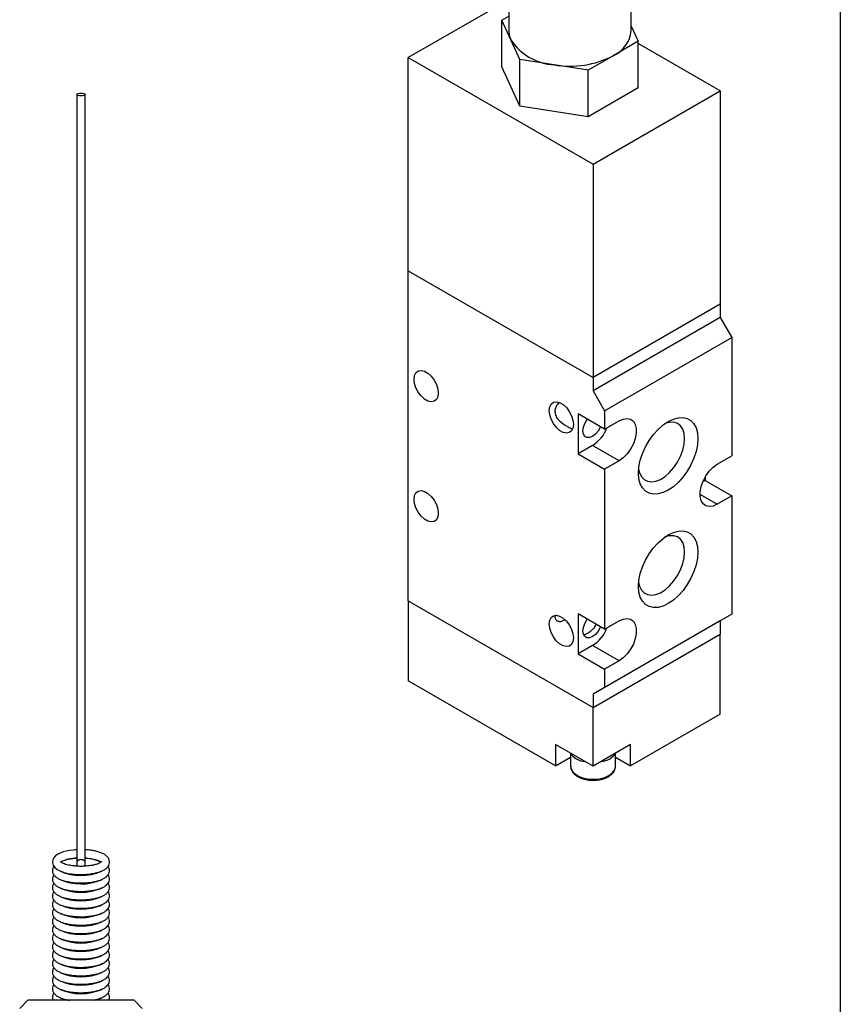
# Model space of a CAD drawing. Header units: millimetres. Extents: x 13 to 546, y 13 to 419.
# Tile 6 of 7: x 446 to 546, y 215 to 336. Entities that reach past the tile are written whole.
import ezdxf

# ---------------------------------------------------------------- set-up
doc = ezdxf.new("R2010")
doc.units = ezdxf.units.MM
doc.header["$LTSCALE"] = 2
doc.layers.add('TEXT', color=140, linetype='Continuous', lineweight=25)

msp = doc.modelspace()

# ---------------------------------------------------------------- linework, layer by layer
for p, q in [((505.503691, 340.321559), (505.503691, 334.605773)), ((520.503691, 334.605773), (520.503691, 340.321559)), ((505.503691, 338.439267), (493.204702, 331.339212)), ((504.638528, 335.899728), (505.503691, 336.399176)), ((504.638528, 330.183942), (504.638528, 335.899728)), ((505.759248, 333.485175), (504.638528, 335.899728)), ((520.503691, 335.175783), (521.368855, 333.311818)), ((506.879967, 331.070622), (505.759248, 333.485175)), ((521.368855, 333.311818), (518.306992, 331.544243)), ((521.368855, 327.596032), (521.368855, 333.311818)), ((531.388468, 327.257171), (521.368855, 333.041371)), ((518.306992, 331.544243), (515.24513, 329.776667)), ((493.204702, 331.339212), (515.832119, 318.276682)), ((493.204702, 305.209906), (493.204702, 331.339212)), ((506.879967, 325.354837), (506.879967, 331.070622)), ((511.062549, 330.423645), (506.879967, 331.070622)), ((515.24513, 329.776667), (511.062549, 330.423645)), ((506.879967, 325.354837), (504.638528, 330.183942)), ((515.24513, 324.060882), (515.24513, 329.776667)), ((452.624316, 326.787981), (452.624316, 232.818719)), ((453.624316, 232.818719), (453.624316, 326.787981)), ((521.368855, 327.596032), (515.24513, 324.060882)), ((515.832119, 318.276682), (531.388468, 327.257171)), ((531.388468, 327.257171), (531.388468, 301.127865)), ((515.24513, 324.060882), (506.879967, 325.354837)), ((515.832119, 318.276682), (515.832119, 292.147376)), ((493.204702, 264.791136), (493.204702, 305.209906)), ((493.204702, 305.209906), (515.832119, 292.147376)), ((531.388468, 301.127865), (515.832119, 292.147376)), ((531.388468, 301.127865), (531.388468, 299.494784)), ((531.388468, 299.494784), (515.832119, 290.514294)), ((531.388468, 299.494784), (532.802681, 297.045294)), ((517.246332, 288.064805), (532.802681, 297.045294)), ((532.802681, 297.045294), (532.802681, 282.551694)), ((515.832119, 292.147376), (515.832119, 290.514294)), ((515.832119, 290.514294), (517.246332, 288.064805)), ((517.246332, 285.819317), (513.993641, 287.697056)), ((513.993641, 287.697056), (513.993641, 282.797811)), ((515.310057, 286.937105), (515.07469, 286.941726)), ((517.246332, 288.064805), (517.246332, 285.819317)), ((517.246332, 285.819317), (519.014099, 286.839827)), ((515.761408, 283.818321), (513.993641, 282.797811)), ((519.014099, 281.940583), (515.761408, 283.818321)), ((513.993641, 282.797811), (517.246332, 280.920072)), ((531.034914, 281.531184), (532.802681, 282.551694)), ((519.014099, 281.940583), (517.246332, 280.920072)), ((517.246332, 280.920072), (517.246332, 261.323093)), ((529.54999, 279.973714), (529.54999, 279.530188)), ((529.54999, 279.530188), (529.240145, 279.351319)), ((529.54999, 279.530188), (532.802681, 277.652449)), ((528.913594, 277.856552), (531.034914, 276.631939)), ((532.802681, 277.652449), (531.034914, 276.631939)), ((532.802681, 277.652449), (532.802681, 263.15885)), ((493.204702, 264.791136), (493.204702, 254.992646)), ((493.204702, 264.791136), (515.832119, 251.728606)), ((517.246332, 261.323093), (513.993641, 263.200832)), ((513.993641, 263.200832), (513.993641, 258.301587)), ((532.802681, 263.15885), (517.246332, 254.178361)), ((532.802681, 263.15885), (531.388468, 262.342177)), ((531.388468, 262.342177), (515.832119, 253.361687)), ((517.246332, 261.323093), (519.014099, 262.343603)), ((531.388468, 262.342177), (531.388468, 260.709095)), ((515.832119, 251.728606), (531.388468, 260.709095)), ((531.388468, 250.910605), (531.388468, 260.709095)), ((515.761408, 259.322097), (513.993641, 258.301587)), ((519.014099, 257.444358), (515.761408, 259.322097)), ((513.993641, 258.301587), (517.246332, 256.423848)), ((519.014099, 257.444358), (517.246332, 256.423848)), ((517.246332, 256.423848), (517.246332, 254.178361)), ((511.235925, 244.583442), (493.204702, 254.992646)), ((517.246332, 254.178361), (515.832119, 253.361687)), ((515.832119, 253.361687), (515.832119, 251.728606)), ((515.832119, 244.543047), (515.832119, 251.728606)), ((531.388468, 250.910605), (520.428313, 244.583442)), ((511.235925, 247.196373), (511.235925, 244.583442)), ((515.832119, 244.543047), (511.235925, 247.196373)), ((520.428313, 247.196373), (515.832119, 244.543047)), ((520.428313, 244.583442), (520.428313, 247.196373)), ((513.082119, 246.055099), (513.082119, 244.542582)), ((518.582119, 244.542582), (518.582119, 246.055099)), ((511.235925, 244.583442), (513.082119, 245.649227)), ((518.582119, 245.649227), (520.428313, 244.583442)), ((452.624316, 232.818719), (452.624316, 232.31166)), ((453.624316, 232.308242), (453.624316, 232.818719)), ((453.124316, 231.292659), (453.133879, 231.293021)), ((446.624316, 215.904252), (445.624316, 214.904252)), ((459.624316, 215.904252), (446.624316, 215.904252)), ((460.624316, 214.904252), (459.624316, 215.904252))]:
    msp.add_line(p, q)
at = {"flags": 128}
for points in [[(505.503691, 334.605773), (505.567855, 334.040639), (505.759248, 333.485175)], [(453.624316, 326.787981), (453.586255, 326.722538), (453.477869, 326.667059), (453.315657, 326.629988), (453.124316, 326.616971), (452.932974, 326.629988), (452.770762, 326.667059), (452.662376, 326.722538), (452.624316, 326.787981), (452.662376, 326.853424), (452.770762, 326.908904), (452.932974, 326.945974), (453.124316, 326.958991), (453.315657, 326.945974), (453.477869, 326.908904), (453.586255, 326.853424), (453.624316, 326.787981)], [(493.911808, 291.941184), (493.971958, 292.389557), (494.147535, 292.732158), (494.424314, 292.941231), (494.779873, 292.999839), (495.185406, 292.903234), (495.608059, 292.659241), (496.013592, 292.287628), (496.369151, 291.818501), (496.64593, 291.289865), (496.821507, 290.744547), (496.881657, 290.226727), (496.821507, 289.778354), (496.64593, 289.435753), (496.369151, 289.226679), (496.013592, 289.168071), (495.608059, 289.264677), (495.185406, 289.50867), (494.779873, 289.880282), (494.424314, 290.34941), (494.147535, 290.878046), (493.971958, 291.423363), (493.911808, 291.941184)], [(510.458107, 288.104995), (510.518257, 288.553368), (510.693834, 288.895969), (510.970613, 289.105042), (511.326171, 289.16365), (511.731705, 289.067045), (512.154358, 288.823052), (512.559891, 288.451439), (512.91545, 287.982312), (513.192229, 287.453676), (513.367806, 286.908358), (513.427956, 286.390538), (513.367806, 285.942164), (513.192229, 285.599563), (512.91545, 285.39049), (512.559891, 285.331882), (512.154358, 285.428488), (511.731705, 285.67248), (511.326171, 286.044093), (510.970613, 286.513221), (510.693834, 287.041857), (510.518257, 287.587174), (510.458107, 288.104995)], [(516.744197, 286.109194), (516.705309, 286.020928), (516.447192, 285.573856), (516.121946, 285.194727), (515.761408, 284.920651), (515.40087, 284.778458), (515.075623, 284.782066), (514.817507, 284.931122), (514.651785, 285.211036), (514.594682, 285.594407), (514.651785, 286.043708), (514.817507, 286.51496), (515.075623, 286.962031), (515.132459, 287.03963)], [(519.014099, 286.839827), (519.521764, 287.061715), (519.999926, 287.128344), (520.420795, 287.035842), (520.759912, 286.789585), (520.997568, 286.403885), (521.119953, 285.901158), (521.119953, 285.310619), (520.997568, 284.666589), (520.759912, 284.006497), (520.420795, 283.368704), (519.999926, 282.790278), (519.521764, 282.304833), (519.014099, 281.940583)], [(528.666107, 284.654675), (528.610783, 283.892514), (528.446491, 283.089636), (528.178225, 282.270434), (527.814134, 281.459801), (527.365282, 280.682366), (526.845307, 279.961752), (526.270007, 279.319855), (525.656864, 278.776177), (525.024507, 278.347239), (524.39215, 278.046073), (523.779006, 277.881831), (523.203707, 277.859502), (522.683731, 277.979765), (522.234879, 278.238966), (521.870789, 278.629229), (521.602522, 279.138697), (521.438231, 279.751888), (521.382907, 280.450173), (521.438231, 281.212334), (521.602522, 282.015213), (521.870789, 282.834414), (522.234879, 283.645048), (522.683731, 284.422482), (523.203707, 285.143096), (523.779006, 285.784994), (524.39215, 286.328671), (525.024507, 286.757609), (525.656864, 287.058775), (526.270007, 287.223018), (526.845307, 287.245347), (527.365282, 287.125084), (527.814134, 286.865883), (528.178225, 286.475619), (528.446491, 285.966152), (528.610783, 285.35296), (528.666107, 284.654675)], [(527.042299, 284.654675), (526.984375, 285.279005), (526.812974, 285.810897), (526.535114, 286.228576), (526.16217, 286.514941), (525.70941, 286.658269), (525.195371, 286.652692), (524.641098, 286.498438), (524.592368, 286.478427)], [(521.408568, 280.963327), (521.512679, 280.484286), (521.738468, 280.007052), (522.065548, 279.653214), (522.480529, 279.43726), (522.966421, 279.368029), (523.503332, 279.448357), (524.069281, 279.674954), (524.641098, 280.038544), (525.195371, 280.524241), (525.70941, 281.112161), (526.16217, 281.778234), (526.535114, 282.495191), (526.812974, 283.23368), (526.984375, 283.963467), (527.042299, 284.654675)], [(531.034914, 276.631939), (530.527249, 276.410052), (530.049088, 276.343423), (529.628219, 276.435925), (529.289102, 276.682182), (529.051445, 277.067881), (528.929061, 277.570609), (528.929061, 278.161148), (529.051445, 278.805178), (529.289102, 279.46527), (529.628219, 280.103062), (530.049088, 280.681489), (530.527249, 281.166934), (531.034914, 281.531184)], [(493.911808, 277.243449), (493.971958, 277.691822), (494.147535, 278.034423), (494.424314, 278.243497), (494.779873, 278.302105), (495.185406, 278.205499), (495.608059, 277.961507), (496.013592, 277.589894), (496.369151, 277.120766), (496.64593, 276.59213), (496.821507, 276.046813), (496.881657, 275.528992), (496.821507, 275.080619), (496.64593, 274.738018), (496.369151, 274.528945), (496.013592, 274.470337), (495.608059, 274.566942), (495.185406, 274.810935), (494.779873, 275.182548), (494.424314, 275.651675), (494.147535, 276.180311), (493.971958, 276.725629), (493.911808, 277.243449)], [(528.666107, 270.773481), (528.610783, 270.011321), (528.446491, 269.208442), (528.178225, 268.38924), (527.814134, 267.578607), (527.365282, 266.801172), (526.845307, 266.080559), (526.270007, 265.438661), (525.656864, 264.894983), (525.024507, 264.466045), (524.39215, 264.164879), (523.779006, 264.000637), (523.203707, 263.978308), (522.683731, 264.098571), (522.234879, 264.357772), (521.870789, 264.748035), (521.602522, 265.257503), (521.438231, 265.870695), (521.382907, 266.56898), (521.438231, 267.33114), (521.602522, 268.134019), (521.870789, 268.95322), (522.234879, 269.763854), (522.683731, 270.541288), (523.203707, 271.261902), (523.779006, 271.9038), (524.39215, 272.447477), (525.024507, 272.876416), (525.656864, 273.177581), (526.270007, 273.341824), (526.845307, 273.364153), (527.365282, 273.24389), (527.814134, 272.984689), (528.178225, 272.594426), (528.446491, 272.084958), (528.610783, 271.471766), (528.666107, 270.773481)], [(527.042299, 270.773481), (526.984375, 271.397811), (526.812974, 271.929703), (526.535114, 272.347382), (526.16217, 272.633747), (525.70941, 272.777075), (525.195371, 272.771498), (524.641098, 272.617245), (524.592368, 272.597234)], [(521.408568, 267.082133), (521.512679, 266.603092), (521.738468, 266.125858), (522.065548, 265.772021), (522.480529, 265.556066), (522.966421, 265.486835), (523.503332, 265.567163), (524.069281, 265.79376), (524.641098, 266.15735), (525.195371, 266.643047), (525.70941, 267.230967), (526.16217, 267.89704), (526.535114, 268.613997), (526.812974, 269.352486), (526.984375, 270.082274), (527.042299, 270.773481)], [(510.458107, 261.975689), (510.518257, 262.424062), (510.693834, 262.766663), (510.970613, 262.975736), (511.326171, 263.034344), (511.731705, 262.937739), (512.154358, 262.693746), (512.559891, 262.322133), (512.91545, 261.853006), (513.192229, 261.32437), (513.367806, 260.779052), (513.427956, 260.261232), (513.367806, 259.812859), (513.192229, 259.470257), (512.91545, 259.261184), (512.559891, 259.202576), (512.154358, 259.299182), (511.731705, 259.543174), (511.326171, 259.914787), (510.970613, 260.383915), (510.693834, 260.912551), (510.518257, 261.457868), (510.458107, 261.975689)], [(516.744197, 261.612969), (516.705309, 261.524703), (516.447192, 261.077632), (516.121946, 260.698502), (515.761408, 260.424427), (515.40087, 260.282234), (515.075623, 260.285842), (514.817507, 260.434898), (514.651785, 260.714812), (514.594682, 261.098183), (514.651785, 261.547484), (514.817507, 262.018735), (515.075623, 262.465807), (515.132459, 262.543406)], [(519.014099, 262.343603), (519.521764, 262.56549), (519.999926, 262.632119), (520.420795, 262.539617), (520.759912, 262.293361), (520.997568, 261.907661), (521.119953, 261.404933), (521.119953, 260.814395), (520.997568, 260.170365), (520.759912, 259.510273), (520.420795, 258.87248), (519.999926, 258.294053), (519.521764, 257.808609), (519.014099, 257.444358)], [(513.082119, 244.542582), (513.127164, 244.25642), (513.324394, 243.891035), (513.667364, 243.563515), (514.136142, 243.292896), (514.703483, 243.094904), (515.336417, 242.981045), (515.998159, 242.957937), (516.650252, 243.026923), (517.254798, 243.183994), (517.776662, 243.420021), (518.185517, 243.721287), (518.457601, 244.070284), (518.577101, 244.446729), (518.58117, 244.584287)], [(452.624316, 234.325831), (452.429698, 234.318455), (452.161187, 234.293607), (451.736798, 234.23576), (451.334297, 234.156555), (450.947073, 234.052032), (450.594256, 233.923315), (450.282605, 233.768525), (450.015171, 233.580853), (449.801332, 233.350285), (449.664357, 233.077833), (449.625981, 232.765502), (449.721614, 232.419), (449.926127, 232.139225), (450.213323, 231.911159), (450.561391, 231.728271), (451.076081, 231.546967), (451.564916, 231.432312), (451.97539, 231.366215), (452.340707, 231.326269), (452.788955, 231.29874), (453.124316, 231.292659), (453.124316, 231.292659)]]:
    msp.add_lwpolyline(points, dxfattribs=at)
for centre, radius, start, end in [((516.734083, 334.991681), 3.789311, 294.52506169, 354.15479735), ((511.472595, 337.257998), 6.846643, 213.43887886, 266.56649767), ((513.016422, 341.769486), 11.512851, 260.22890302, 297.35717485), ((513.242913, 287.720682), 4.644484, 302.83728066, 338.23078358), ((513.242913, 263.224458), 4.644484, 302.83728066, 338.23078358), ((515.128991, 247.73417), 2.637953, 216.12279097, 263.88258557), ((516.451459, 247.885576), 2.79584, 278.25203083, 322.38297633), ((452.675232, 228.358787), 4.900776, 90.59527818, 114.62997065), ((453.456029, 227.86348), 5.398443, 66.08337094, 88.21362405), ((453.126285, 237.633704), 6.457702, 246.67872349, 293.13137185), ((453.126285, 236.600042), 6.457702, 246.67872349, 293.13137185), ((453.126285, 235.56638), 6.457702, 246.67872349, 293.13137185), ((453.126285, 234.532718), 6.457702, 246.67872349, 293.13137185), ((453.126285, 233.499056), 6.457702, 246.67872349, 293.13137185), ((453.126285, 232.465395), 6.457702, 246.67872349, 293.13137185), ((453.126285, 231.431733), 6.457702, 246.67872349, 293.13137185), ((453.126285, 230.398071), 6.457702, 246.67872349, 293.13137185), ((453.126285, 229.364409), 6.457702, 246.67872349, 293.13137185), ((453.126285, 228.330747), 6.457702, 246.67872349, 293.13137185), ((453.126285, 227.297085), 6.457702, 246.67872349, 293.13137185), ((453.126285, 226.263423), 6.457702, 246.67872349, 293.13137185), ((453.126285, 225.229761), 6.457702, 246.67872349, 293.13137185), ((453.126285, 224.196099), 6.457702, 246.67872349, 293.13137185), ((453.126285, 223.162438), 6.457702, 246.67872349, 293.13137185), ((452.070033, 219.086139), 3.25396, 242.54459693, 257.91840314), ((454.059116, 219.425093), 3.610707, 282.80983794, 296.37467667)]:
    msp.add_arc(centre, radius, start, end)
msp.add_ellipse((453.124316, 232.818719), major_axis=(0.5, 0), ratio=0.5976724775, start_param=0, end_param=3.1415926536)
for points, knots in [([(511.643118, 289.066573), (511.577783, 288.999299), (511.440595, 288.85804), (511.264304, 288.547992), (511.138001, 288.155098), (511.157509, 287.788419), (511.274071, 287.3997), (511.521088, 287.004229), (512.001649, 286.567355), (512.534242, 286.225543), (512.980278, 285.976986), (513.208721, 285.82941), (513.289667, 285.819293), (513.299054, 285.81812)], [0, 0, 0, 0, 0.059008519, 0.1239044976, 0.2206488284, 0.3175498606, 0.3556687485, 0.4820067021, 0.6074238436, 0.7595274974, 0.8724721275, 0.9852118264, 1, 1, 1, 1]), ([(511.238316, 263.035772), (511.199294, 262.950788), (511.121187, 262.780681), (511.190692, 262.578914), (511.340038, 262.405671), (511.587144, 262.280745), (511.98793, 262.264271), (512.247806, 262.405691), (512.377158, 262.476083)], [0, 0, 0, 0, 0.16945260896, 0.33918546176, 0.40586083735, 0.60478415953, 0.80328315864, 1, 1, 1, 1]), ([(516.174668, 261.941752), (516.158423, 261.900068), (516.076908, 261.690905), (515.831758, 261.350189), (515.432989, 260.985635), (515.029828, 260.72028), (514.811487, 260.656852), (514.707345, 260.626598)], [0, 0, 0, 0, 0.0592107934, 0.2971102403, 0.5345022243, 0.7779715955, 1, 1, 1, 1]), ([(513.094317, 244.551422), (513.096119, 244.453923), (513.100261, 244.229774), (513.255865, 243.90072), (513.507655, 243.592338), (513.831171, 243.341906), (514.201161, 243.14366), (514.575433, 243.005183), (514.94689, 242.912198), (515.353122, 242.844117), (515.654077, 242.834133), (515.832119, 242.828227)], [0, 0, 0, 0, 0.0992290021, 0.2281268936, 0.3559238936, 0.4773591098, 0.5886284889, 0.7019207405, 0.7864648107, 0.8736755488, 1, 1, 1, 1]), ([(515.832119, 242.828227), (516.041755, 242.836172), (516.33584, 242.847317), (516.751203, 242.920035), (517.086829, 243.004636), (517.452058, 243.140594), (517.790076, 243.316807), (518.088639, 243.535533), (518.33471, 243.79595), (518.5058, 244.099461), (518.592428, 244.375436), (518.571472, 244.542536), (518.565077, 244.593533)], [0, 0, 0, 0, 0.1464121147, 0.205391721, 0.3019798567, 0.4000938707, 0.5035527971, 0.6099661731, 0.7190269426, 0.831101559, 0.9484543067, 1, 1, 1, 1]), ([(453.133879, 231.293021), (453.364035, 231.297785), (453.686809, 231.304466), (454.145414, 231.348006), (454.517091, 231.398297), (454.925753, 231.478744), (455.310375, 231.582359), (455.663193, 231.710693), (455.975148, 231.864693), (456.241701, 232.049339), (456.455685, 232.27402), (456.601604, 232.552804), (456.645266, 232.890222), (456.545684, 233.23006), (456.330633, 233.511759), (456.046515, 233.732626), (455.669593, 233.92896), (455.215642, 234.087818), (454.728012, 234.202268), (454.296919, 234.270852), (453.94035, 234.311922), (453.719318, 234.323577), (453.624316, 234.328587)], [0, 0, 0, 0, 0.0695737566, 0.0975715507, 0.1433601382, 0.1894927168, 0.2377348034, 0.2867685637, 0.3363645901, 0.3865753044, 0.4366817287, 0.4846789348, 0.5330548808, 0.5888159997, 0.6440001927, 0.701291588, 0.7581359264, 0.8286205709, 0.8870648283, 0.9323928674, 0.9709413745, 1, 1, 1, 1]), ([(453.124316, 232.292659), (452.915404, 232.296997), (452.623679, 232.303055), (452.215091, 232.342004), (451.892004, 232.385945), (451.548162, 232.453905), (451.242233, 232.536528), (450.987103, 232.629006), (450.794863, 232.723293), (450.672201, 232.805229), (450.618022, 232.862954), (450.618199, 232.863509), (450.618269, 232.863728)], [0, 0, 0, 0, 0.1631875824, 0.2278766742, 0.3327940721, 0.4371512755, 0.5439250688, 0.6489764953, 0.7503779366, 0.8470328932, 0.9397474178, 1, 1, 1, 1]), ([(450.643753, 232.801586), (450.671512, 232.825475), (450.727409, 232.873577), (450.905593, 232.972468), (451.173031, 233.08036), (451.525533, 233.180234), (451.910273, 233.254916), (452.267202, 233.300272), (452.496396, 233.325307), (452.620616, 233.329084), (452.624316, 233.329197)], [0, 0, 0, 0, 0.1340927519, 0.2700100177, 0.4124856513, 0.6018375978, 0.7551629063, 0.872007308, 0.9961880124, 1, 1, 1, 1]), ([(455.63279, 232.867998), (455.628878, 232.861181), (455.621225, 232.847847), (455.517206, 232.76096), (455.344173, 232.665779), (455.075156, 232.556807), (454.723283, 232.457103), (454.33812, 232.382973), (453.982058, 232.33585), (453.588459, 232.300823), (453.295765, 232.295674), (453.124316, 232.292659)], [0, 0, 0, 0, 0.1068779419, 0.2090816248, 0.3126759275, 0.4212689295, 0.5655904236, 0.6824529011, 0.7715101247, 0.8661589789, 1, 1, 1, 1]), ([(453.624316, 233.325778), (453.664707, 233.324578), (453.787492, 233.320932), (454.032896, 233.294316), (454.356814, 233.251859), (454.700483, 233.183393), (455.006146, 233.101103), (455.262486, 233.007825), (455.450383, 232.916259), (455.556001, 232.846219), (455.578688, 232.823795), (455.583313, 232.819223)], [0, 0, 0, 0, 0.0428374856, 0.1302186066, 0.2719395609, 0.4129038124, 0.5571323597, 0.6990343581, 0.8360060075, 0.9665661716, 1, 1, 1, 1]), ([(449.799343, 232.312666), (449.747908, 232.226412), (449.643868, 232.051942), (449.604303, 231.712757), (449.702684, 231.37394), (449.918072, 231.091956), (450.202094, 230.871162), (450.579052, 230.674829), (451.032955, 230.51588), (451.520706, 230.401726), (451.951483, 230.332346), (452.36232, 230.287681), (452.748758, 230.263007), (453.012349, 230.260192), (453.124316, 230.258997)], [0, 0, 0, 0, 0.0771109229, 0.1559755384, 0.2468797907, 0.336843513, 0.4302424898, 0.5229126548, 0.6378198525, 0.7330982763, 0.8069940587, 0.8698375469, 0.9447107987, 1, 1, 1, 1]), ([(453.124316, 232.262505), (453.065405, 232.282052), (453.00165, 232.303207), (452.94625, 232.29303), (452.94204, 232.292256)], [0, 0, 0, 0, 0.9239976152, 1, 1, 1, 1]), ([(453.303464, 232.292743), (453.300045, 232.29336), (453.245526, 232.303195), (453.182959, 232.282191), (453.124316, 232.262505)], [0, 0, 0, 0, 0.0627170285, 1, 1, 1, 1]), ([(453.124316, 230.258997), (453.357691, 230.263813), (453.683687, 230.27054), (454.145418, 230.314336), (454.51709, 230.364638), (454.925754, 230.445081), (455.310374, 230.548697), (455.663197, 230.677034), (455.975133, 230.831019), (456.24176, 231.015723), (456.455469, 231.240191), (456.602376, 231.519741), (456.642168, 231.854159), (456.576987, 232.131117), (456.476699, 232.256766), (456.449288, 232.29111)], [0, 0, 0, 0, 0.1155035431, 0.1613443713, 0.2363140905, 0.3118470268, 0.3908338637, 0.471116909, 0.5523205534, 0.6345306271, 0.7165699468, 0.7951558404, 0.8743618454, 0.9656596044, 1, 1, 1, 1]), ([(449.799343, 231.279005), (449.747908, 231.19275), (449.643868, 231.018281), (449.604303, 230.679095), (449.702684, 230.340278), (449.918072, 230.058294), (450.202094, 229.837501), (450.579052, 229.641167), (451.032955, 229.482218), (451.520706, 229.368064), (451.951483, 229.298684), (452.36232, 229.254019), (452.748758, 229.229345), (453.012349, 229.226531), (453.124316, 229.225335)], [0, 0, 0, 0, 0.0771109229, 0.15597553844, 0.24687979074, 0.33684351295, 0.43024248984, 0.52291265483, 0.6378198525, 0.73309827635, 0.8069940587, 0.8698375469, 0.9447107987, 1, 1, 1, 1]), ([(449.799343, 230.245343), (449.747908, 230.159089), (449.643868, 229.984619), (449.604303, 229.645433), (449.702684, 229.306616), (449.918072, 229.024632), (450.202094, 228.803839), (450.579052, 228.607505), (451.032955, 228.448556), (451.520706, 228.334402), (451.951483, 228.265022), (452.36232, 228.220357), (452.748758, 228.195684), (453.012349, 228.192869), (453.124316, 228.191673)], [0, 0, 0, 0, 0.0771109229, 0.1559755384, 0.2468797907, 0.336843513, 0.4302424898, 0.5229126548, 0.6378198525, 0.7330982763, 0.8069940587, 0.8698375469, 0.9447107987, 1, 1, 1, 1]), ([(453.124316, 229.225335), (453.357691, 229.230151), (453.683687, 229.236878), (454.145418, 229.280674), (454.51709, 229.330976), (454.925754, 229.411419), (455.310374, 229.515035), (455.663197, 229.643372), (455.975133, 229.797357), (456.24176, 229.982061), (456.455469, 230.206529), (456.602376, 230.486079), (456.642168, 230.820497), (456.576987, 231.097455), (456.476699, 231.223105), (456.449288, 231.257448)], [0, 0, 0, 0, 0.1155035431, 0.1613443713, 0.2363140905, 0.3118470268, 0.3908338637, 0.471116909, 0.5523205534, 0.6345306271, 0.7165699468, 0.7951558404, 0.8743618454, 0.9656596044, 1, 1, 1, 1]), ([(449.799343, 229.211681), (449.747908, 229.125427), (449.643868, 228.950957), (449.604303, 228.611771), (449.702684, 228.272954), (449.918072, 227.99097), (450.202094, 227.770177), (450.579052, 227.573844), (451.032955, 227.414895), (451.520706, 227.30074), (451.951483, 227.23136), (452.36232, 227.186695), (452.748758, 227.162022), (453.012349, 227.159207), (453.124316, 227.158011)], [0, 0, 0, 0, 0.0771109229, 0.1559755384, 0.2468797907, 0.336843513, 0.4302424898, 0.5229126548, 0.6378198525, 0.7330982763, 0.8069940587, 0.8698375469, 0.9447107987, 1, 1, 1, 1]), ([(453.124316, 228.191673), (453.357691, 228.196489), (453.683687, 228.203216), (454.145418, 228.247012), (454.51709, 228.297314), (454.925754, 228.377757), (455.310374, 228.481373), (455.663197, 228.609711), (455.975133, 228.763696), (456.24176, 228.948399), (456.455469, 229.172867), (456.602376, 229.452417), (456.642168, 229.786835), (456.576987, 230.063793), (456.476699, 230.189443), (456.449288, 230.223786)], [0, 0, 0, 0, 0.11550354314, 0.16134437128, 0.23631409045, 0.31184702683, 0.39083386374, 0.47111690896, 0.55232055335, 0.63453062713, 0.71656994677, 0.79515584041, 0.87436184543, 0.96565960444, 1, 1, 1, 1]), ([(453.124316, 227.158011), (453.357691, 227.162827), (453.683687, 227.169554), (454.145418, 227.21335), (454.51709, 227.263652), (454.925754, 227.344096), (455.310374, 227.447711), (455.663197, 227.576049), (455.975133, 227.730034), (456.24176, 227.914737), (456.455469, 228.139205), (456.602376, 228.418755), (456.642168, 228.753173), (456.576987, 229.030131), (456.476699, 229.155781), (456.449288, 229.190124)], [0, 0, 0, 0, 0.11550354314, 0.16134437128, 0.23631409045, 0.31184702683, 0.39083386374, 0.47111690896, 0.55232055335, 0.63453062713, 0.71656994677, 0.79515584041, 0.87436184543, 0.96565960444, 1, 1, 1, 1]), ([(449.799343, 228.178019), (449.747908, 228.091765), (449.643868, 227.917295), (449.604303, 227.578109), (449.702684, 227.239292), (449.918072, 226.957308), (450.202094, 226.736515), (450.579052, 226.540182), (451.032955, 226.381233), (451.520706, 226.267078), (451.951483, 226.197698), (452.36232, 226.153034), (452.748758, 226.12836), (453.012349, 226.125545), (453.124316, 226.124349)], [0, 0, 0, 0, 0.0771109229, 0.1559755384, 0.2468797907, 0.336843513, 0.4302424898, 0.5229126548, 0.6378198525, 0.7330982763, 0.8069940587, 0.8698375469, 0.9447107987, 1, 1, 1, 1]), ([(453.124316, 226.124349), (453.357691, 226.129165), (453.683687, 226.135893), (454.145418, 226.179688), (454.51709, 226.22999), (454.925754, 226.310434), (455.310374, 226.414049), (455.663197, 226.542387), (455.975133, 226.696372), (456.24176, 226.881075), (456.455469, 227.105543), (456.602376, 227.385093), (456.642168, 227.719512), (456.576987, 227.996469), (456.476699, 228.122119), (456.449288, 228.156462)], [0, 0, 0, 0, 0.1155035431, 0.1613443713, 0.2363140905, 0.3118470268, 0.3908338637, 0.471116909, 0.5523205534, 0.6345306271, 0.7165699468, 0.7951558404, 0.8743618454, 0.9656596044, 1, 1, 1, 1]), ([(449.799343, 227.144357), (449.747908, 227.058103), (449.643868, 226.883633), (449.604303, 226.544447), (449.702684, 226.20563), (449.918072, 225.923647), (450.202094, 225.702853), (450.579052, 225.50652), (451.032955, 225.347571), (451.520706, 225.233416), (451.951483, 225.164036), (452.36232, 225.119372), (452.748758, 225.094698), (453.012349, 225.091883), (453.124316, 225.090687)], [0, 0, 0, 0, 0.0771109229, 0.1559755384, 0.2468797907, 0.336843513, 0.4302424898, 0.5229126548, 0.6378198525, 0.7330982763, 0.8069940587, 0.8698375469, 0.9447107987, 1, 1, 1, 1]), ([(453.124316, 225.090687), (453.357691, 225.095503), (453.683687, 225.102231), (454.145418, 225.146026), (454.51709, 225.196328), (454.925754, 225.276772), (455.310374, 225.380387), (455.663197, 225.508725), (455.975133, 225.66271), (456.24176, 225.847413), (456.455469, 226.071881), (456.602376, 226.351432), (456.642168, 226.68585), (456.576987, 226.962807), (456.476699, 227.088457), (456.449288, 227.1228)], [0, 0, 0, 0, 0.1155035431, 0.1613443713, 0.2363140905, 0.3118470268, 0.3908338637, 0.471116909, 0.5523205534, 0.6345306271, 0.7165699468, 0.7951558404, 0.8743618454, 0.9656596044, 1, 1, 1, 1]), ([(449.799343, 226.110695), (449.747908, 226.024441), (449.643868, 225.849971), (449.604303, 225.510785), (449.702684, 225.171968), (449.918072, 224.889985), (450.202094, 224.669191), (450.579052, 224.472858), (451.032955, 224.313909), (451.520706, 224.199755), (451.951483, 224.130375), (452.36232, 224.08571), (452.748758, 224.061036), (453.012349, 224.058221), (453.124316, 224.057026)], [0, 0, 0, 0, 0.0771109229, 0.1559755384, 0.2468797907, 0.336843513, 0.4302424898, 0.5229126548, 0.6378198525, 0.7330982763, 0.8069940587, 0.8698375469, 0.9447107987, 1, 1, 1, 1]), ([(453.124316, 224.057026), (453.357691, 224.061842), (453.683687, 224.068569), (454.145418, 224.112364), (454.51709, 224.162666), (454.925754, 224.24311), (455.310374, 224.346726), (455.663197, 224.475063), (455.975133, 224.629048), (456.24176, 224.813752), (456.455469, 225.038219), (456.602376, 225.31777), (456.642168, 225.652188), (456.576987, 225.929146), (456.476699, 226.054795), (456.449288, 226.089139)], [0, 0, 0, 0, 0.1155035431, 0.1613443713, 0.2363140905, 0.3118470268, 0.3908338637, 0.471116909, 0.5523205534, 0.6345306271, 0.7165699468, 0.7951558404, 0.8743618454, 0.9656596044, 1, 1, 1, 1]), ([(449.799343, 225.077033), (449.747908, 224.990779), (449.643868, 224.816309), (449.604303, 224.477123), (449.702684, 224.138306), (449.918072, 223.856323), (450.202094, 223.635529), (450.579052, 223.439196), (451.032955, 223.280247), (451.520706, 223.166093), (451.951483, 223.096713), (452.36232, 223.052048), (452.748758, 223.027374), (453.012349, 223.024559), (453.124316, 223.023364)], [0, 0, 0, 0, 0.0771109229, 0.1559755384, 0.2468797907, 0.336843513, 0.4302424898, 0.5229126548, 0.6378198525, 0.7330982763, 0.8069940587, 0.8698375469, 0.9447107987, 1, 1, 1, 1]), ([(453.124316, 223.023364), (453.357691, 223.02818), (453.683687, 223.034907), (454.145418, 223.078702), (454.51709, 223.129004), (454.925754, 223.209448), (455.310374, 223.313064), (455.663197, 223.441401), (455.975133, 223.595386), (456.24176, 223.78009), (456.455469, 224.004557), (456.602376, 224.284108), (456.642168, 224.618526), (456.576987, 224.895484), (456.476699, 225.021133), (456.449288, 225.055477)], [0, 0, 0, 0, 0.1155035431, 0.1613443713, 0.2363140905, 0.3118470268, 0.3908338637, 0.471116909, 0.5523205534, 0.6345306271, 0.7165699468, 0.7951558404, 0.8743618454, 0.9656596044, 1, 1, 1, 1]), ([(449.799343, 224.043371), (449.747908, 223.957117), (449.643868, 223.782647), (449.604303, 223.443462), (449.702684, 223.104644), (449.918072, 222.822661), (450.202094, 222.601867), (450.579052, 222.405534), (451.032955, 222.246585), (451.520706, 222.132431), (451.951483, 222.063051), (452.36232, 222.018386), (452.748758, 221.993712), (453.012349, 221.990897), (453.124316, 221.989702)], [0, 0, 0, 0, 0.0771109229, 0.1559755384, 0.2468797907, 0.336843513, 0.4302424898, 0.5229126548, 0.6378198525, 0.7330982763, 0.8069940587, 0.8698375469, 0.9447107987, 1, 1, 1, 1]), ([(449.799343, 223.00971), (449.747908, 222.923455), (449.643868, 222.748986), (449.604303, 222.4098), (449.702684, 222.070983), (449.918072, 221.788999), (450.202094, 221.568205), (450.579052, 221.371872), (451.032955, 221.212923), (451.520706, 221.098769), (451.951483, 221.029389), (452.36232, 220.984724), (452.748758, 220.96005), (453.012349, 220.957236), (453.124316, 220.95604)], [0, 0, 0, 0, 0.0771109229, 0.1559755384, 0.2468797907, 0.336843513, 0.4302424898, 0.5229126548, 0.6378198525, 0.7330982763, 0.8069940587, 0.8698375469, 0.9447107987, 1, 1, 1, 1]), ([(453.124316, 221.989702), (453.357691, 221.994518), (453.683687, 222.001245), (454.145418, 222.045041), (454.51709, 222.095342), (454.925754, 222.175786), (455.310374, 222.279402), (455.663197, 222.407739), (455.975133, 222.561724), (456.24176, 222.746428), (456.455469, 222.970896), (456.602376, 223.250446), (456.642168, 223.584864), (456.576987, 223.861822), (456.476699, 223.987471), (456.449288, 224.021815)], [0, 0, 0, 0, 0.1155035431, 0.1613443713, 0.2363140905, 0.3118470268, 0.3908338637, 0.471116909, 0.5523205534, 0.6345306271, 0.7165699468, 0.7951558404, 0.8743618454, 0.9656596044, 1, 1, 1, 1]), ([(449.799343, 221.976048), (449.747908, 221.889794), (449.643868, 221.715324), (449.604303, 221.376138), (449.702684, 221.037321), (449.918072, 220.755337), (450.202094, 220.534544), (450.579052, 220.33821), (451.032955, 220.179261), (451.520706, 220.065107), (451.951483, 219.995727), (452.36232, 219.951062), (452.748758, 219.926389), (453.012349, 219.923574), (453.124316, 219.922378)], [0, 0, 0, 0, 0.0771109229, 0.1559755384, 0.2468797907, 0.336843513, 0.4302424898, 0.5229126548, 0.6378198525, 0.7330982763, 0.8069940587, 0.8698375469, 0.9447107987, 1, 1, 1, 1]), ([(453.124316, 220.95604), (453.357691, 220.960856), (453.683687, 220.967583), (454.145418, 221.011379), (454.51709, 221.061681), (454.925754, 221.142124), (455.310374, 221.24574), (455.663197, 221.374077), (455.975133, 221.528062), (456.24176, 221.712766), (456.455469, 221.937234), (456.602376, 222.216784), (456.642168, 222.551202), (456.576987, 222.82816), (456.476699, 222.953809), (456.449288, 222.988153)], [0, 0, 0, 0, 0.1155035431, 0.1613443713, 0.2363140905, 0.3118470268, 0.3908338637, 0.471116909, 0.5523205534, 0.6345306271, 0.7165699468, 0.7951558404, 0.8743618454, 0.9656596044, 1, 1, 1, 1]), ([(453.124316, 219.922378), (453.357691, 219.927194), (453.683687, 219.933921), (454.145418, 219.977717), (454.51709, 220.028019), (454.925754, 220.108462), (455.310374, 220.212078), (455.663197, 220.340415), (455.975133, 220.4944), (456.24176, 220.679104), (456.455469, 220.903572), (456.602376, 221.183122), (456.642168, 221.51754), (456.576987, 221.794498), (456.476699, 221.920148), (456.449288, 221.954491)], [0, 0, 0, 0, 0.11550354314, 0.16134437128, 0.23631409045, 0.31184702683, 0.39083386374, 0.47111690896, 0.55232055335, 0.63453062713, 0.71656994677, 0.79515584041, 0.87436184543, 0.96565960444, 1, 1, 1, 1]), ([(449.799343, 220.942386), (449.747908, 220.856132), (449.643868, 220.681662), (449.604303, 220.342476), (449.702684, 220.003659), (449.918072, 219.721675), (450.202094, 219.500882), (450.579052, 219.304549), (451.032955, 219.1456), (451.520706, 219.031445), (451.951483, 218.962065), (452.36232, 218.9174), (452.748758, 218.892727), (453.012349, 218.889912), (453.124316, 218.888716)], [0, 0, 0, 0, 0.0771109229, 0.1559755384, 0.2468797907, 0.336843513, 0.4302424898, 0.5229126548, 0.6378198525, 0.7330982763, 0.8069940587, 0.8698375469, 0.9447107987, 1, 1, 1, 1]), ([(453.124316, 218.888716), (453.357691, 218.893532), (453.683687, 218.900259), (454.145418, 218.944055), (454.51709, 218.994357), (454.925754, 219.074801), (455.310374, 219.178416), (455.663197, 219.306754), (455.975133, 219.460739), (456.24176, 219.645442), (456.455469, 219.86991), (456.602376, 220.14946), (456.642168, 220.483878), (456.576987, 220.760836), (456.476699, 220.886486), (456.449288, 220.920829)], [0, 0, 0, 0, 0.1155035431, 0.1613443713, 0.2363140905, 0.3118470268, 0.3908338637, 0.471116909, 0.5523205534, 0.6345306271, 0.7165699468, 0.7951558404, 0.8743618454, 0.9656596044, 1, 1, 1, 1]), ([(449.799343, 219.908724), (449.747908, 219.82247), (449.643868, 219.648), (449.604303, 219.308814), (449.702684, 218.969997), (449.918072, 218.688013), (450.202094, 218.46722), (450.579052, 218.270887), (451.032955, 218.111938), (451.520706, 217.997783), (451.951483, 217.928403), (452.36232, 217.883739), (452.748758, 217.859065), (453.012349, 217.85625), (453.124316, 217.855054)], [0, 0, 0, 0, 0.0771109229, 0.1559755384, 0.2468797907, 0.336843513, 0.4302424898, 0.5229126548, 0.6378198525, 0.7330982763, 0.8069940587, 0.8698375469, 0.9447107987, 1, 1, 1, 1]), ([(453.124316, 217.855054), (453.357691, 217.85987), (453.683687, 217.866598), (454.145418, 217.910393), (454.51709, 217.960695), (454.925754, 218.041139), (455.310374, 218.144754), (455.663197, 218.273092), (455.975133, 218.427077), (456.24176, 218.61178), (456.455469, 218.836248), (456.602376, 219.115798), (456.642168, 219.450216), (456.576987, 219.727174), (456.476699, 219.852824), (456.449288, 219.887167)], [0, 0, 0, 0, 0.1155035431, 0.1613443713, 0.2363140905, 0.3118470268, 0.3908338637, 0.471116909, 0.5523205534, 0.6345306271, 0.7165699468, 0.7951558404, 0.8743618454, 0.9656596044, 1, 1, 1, 1]), ([(449.799343, 218.875062), (449.747908, 218.788808), (449.643868, 218.614338), (449.604303, 218.275152), (449.702684, 217.936335), (449.918072, 217.654351), (450.202094, 217.433558), (450.579052, 217.237225), (451.032955, 217.078276), (451.520706, 216.964121), (451.951483, 216.894741), (452.36232, 216.850077), (452.748758, 216.825403), (453.012349, 216.822588), (453.124316, 216.821392)], [0, 0, 0, 0, 0.0771109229, 0.15597553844, 0.24687979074, 0.33684351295, 0.43024248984, 0.52291265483, 0.6378198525, 0.73309827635, 0.8069940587, 0.8698375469, 0.9447107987, 1, 1, 1, 1]), ([(453.124316, 216.821392), (453.357691, 216.826208), (453.683687, 216.832936), (454.145418, 216.876731), (454.51709, 216.927033), (454.925754, 217.007477), (455.310374, 217.111092), (455.663197, 217.23943), (455.975133, 217.393415), (456.24176, 217.578118), (456.455469, 217.802586), (456.602376, 218.082136), (456.642168, 218.416555), (456.576987, 218.693512), (456.476699, 218.819162), (456.449288, 218.853505)], [0, 0, 0, 0, 0.1155035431, 0.1613443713, 0.2363140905, 0.3118470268, 0.3908338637, 0.471116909, 0.5523205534, 0.6345306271, 0.7165699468, 0.7951558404, 0.8743618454, 0.9656596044, 1, 1, 1, 1]), ([(449.799343, 217.8414), (449.747908, 217.755146), (449.643868, 217.580676), (449.604302, 217.241489), (449.70269, 216.902679), (449.918047, 216.620669), (450.202191, 216.399978), (450.578659, 216.203231), (451.03468, 216.046073), (451.434612, 215.946697), (451.660373, 215.911719), (451.70857, 215.904252)], [0, 0, 0, 0, 0.1016008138, 0.2055122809, 0.3252870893, 0.4438226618, 0.5668845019, 0.6889860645, 0.8403869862, 0.9659251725, 1, 1, 1, 1]), ([(454.549956, 215.904252), (454.673251, 215.92692), (454.938967, 215.975773), (455.309942, 216.077777), (455.663315, 216.205673), (455.9751, 216.359779), (456.241769, 216.54445), (456.455466, 216.768926), (456.602376, 217.048474), (456.642168, 217.382893), (456.576987, 217.659851), (456.476699, 217.7855), (456.449288, 217.819844)], [0, 0, 0, 0, 0.0903845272, 0.1947910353, 0.3009108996, 0.4082476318, 0.5169146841, 0.6253560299, 0.7292325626, 0.8339287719, 0.954608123, 1, 1, 1, 1]), ([(449.799343, 216.807738), (449.748306, 216.721719), (449.645072, 216.547725), (449.600211, 216.213416), (449.675868, 216.009709), (449.715034, 215.904252)], [0, 0, 0, 0, 0.3204610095, 0.648210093, 1, 1, 1, 1]), ([(456.525571, 215.904252), (456.546939, 215.942346), (456.61856, 216.070031), (456.638354, 216.351377), (456.577311, 216.626006), (456.476769, 216.751799), (456.449288, 216.786182)], [0, 0, 0, 0, 0.1411986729, 0.4732668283, 0.8560292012, 1, 1, 1, 1])]:
    msp.add_open_spline(points, degree=3, knots=knots)
at = {"layer": 'TEXT'}
msp.add_line((546.1, 419.1), (546.1, 12.7), dxfattribs=at)

doc.saveas('drawing.dxf')
